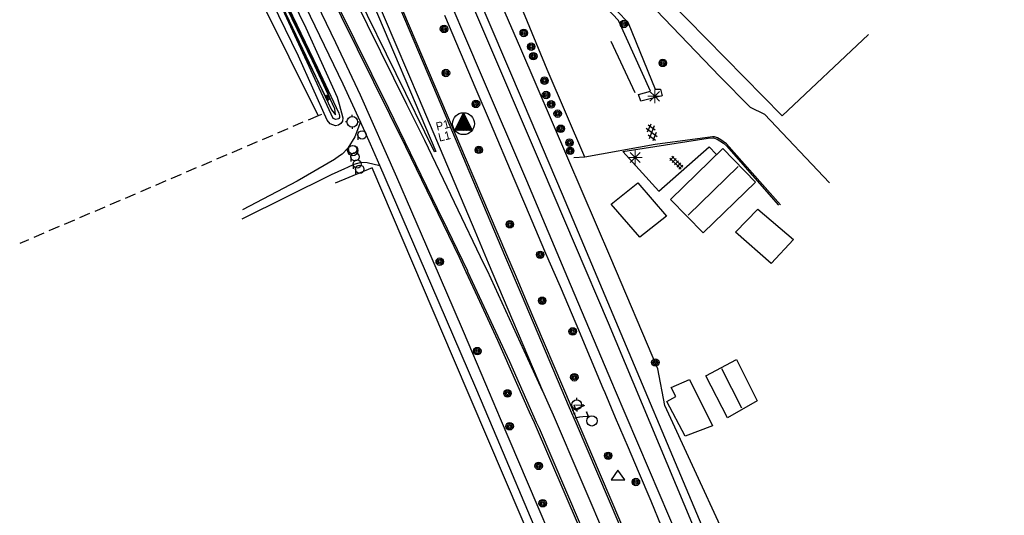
# Model space of a CAD drawing. Header units: metres. Extents: x 814 to 237605, y 2086 to 808797.
# Tile 23 of 57: x 120288 to 120466, y 402531 to 402620. Entities that reach past the tile are written whole.
import ezdxf

# ---------------------------------------------------------------- set-up
doc = ezdxf.new("R2010")
doc.units = ezdxf.units.M
doc.linetypes.add('Houtwal', pattern=[3, 2, -1])
doc.layers.get('0').update_dxf_attribs({"linetype": 'CONTINUOUS'})
for name, color, linetype in [('4406', 7, 'CONTINUOUS'), ('4411', 7, 'CONTINUOUS'), ('4504', 7, 'CONTINUOUS'), ('4601', 172, 'CONTINUOUS'), ('B-AF-CULT-GD', 74, 'Hekwerk'), ('B-AF-FRAST-GD', 47, 'Raster'), ('B-AF-HAAG-GD', 74, 'CONTINUOUS'), ('B-AF-HEKW-GD', 47, 'Hekwerk'), ('B-AF-HOUT-GD', 74, 'Houtwal'), ('B-AS-HECT-GD', 9, 'CONTINUOUS'), ('B-BB-BORD-GD', 8, 'CONTINUOUS'), ('B-BP-BOOM-GD', 74, 'CONTINUOUS'), ('B-BW-WEGW-GD', 8, 'CONTINUOUS'), ('B-GB-BOUW-GD', 242, 'CONTINUOUS'), ('B-GB-NOKL-GD', 242, 'CONTINUOUS'), ('B-GR-OVER-GD', 8, 'CONTINUOUS'), ('B-MK-ASSTRP-GD', 121, 'CONTINUOUS'), ('B-MK-STRP-GD', 121, 'CONTINUOUS'), ('B-MK-VLAK-GD', 121, 'CONTINUOUS'), ('B-OB-OVER-GD', 8, 'CONTINUOUS'), ('B-OV-PAAL-GD', 63, 'CONTINUOUS'), ('B-SP-ASMI-GD', 17, 'CONTINUOUS'), ('B-TR-SLOO-GD', 142, 'CONTINUOUS'), ('B-VH-BNDH-GD', 13, 'CONTINUOUS'), ('B-VH-FPAD-GD', 13, 'CONTINUOUS'), ('B-VH-HFDR-GD', 13, 'CONTINUOUS'), ('B-VH-ONVH-GD', 13, 'CONTINUOUS'), ('B-VH-OVRG-GD', 13, 'CONTINUOUS'), ('B-WT-WLIJN-GD', 134, 'CONTINUOUS'), ('L-AR-BLOCKS-GD', 8, 'CONTINUOUS'), ('L-AR-SYMB-GD', 8, 'CONTINUOUS'), ('OVL HOH afstanden', 1, 'CONTINUOUS'), ('OVL Lichtpunt', 1, 'CONTINUOUS'), ('OVL Lichtpuntinformatie', 1, 'CONTINUOUS')]:
    doc.layers.add(name, color=color, linetype=linetype)
doc.linetypes.add('DIAMETER_10', pattern='A,12.7,-5.08,["4x10mm2",Standard,S=1,R=0,X=-5,Y=-0.5],-2', length=19.78)
doc.linetypes.add('Hekwerk', pattern='A,4,-1,[1,dgnlstyle.shx,S=0.004,R=0,X=0,Y=0],-1', length=6)
doc.linetypes.add('Raster', pattern='A,4,-1,[1,dgnlstyle.shx,S=0.004,R=0,X=0,Y=0],-1', length=6)

# ---------------------------------------------------------------- blocks, each defined once
blk = doc.blocks.new('3101', base_point=(119086.285987, 398817.713883))
for points in [[(119086.285987, 398818.098498, 0), (119086.285987, 398818.213883, 0)], [(119085.901371, 398817.713883, 0), (119085.785987, 398817.713883, 0)], [(119086.285987, 398817.329268, 0), (119086.285987, 398817.213883, 0)], [(119086.670602, 398817.713883, 0), (119086.785987, 398817.713883, 0)]]:
    blk.add_polyline3d(points)
blk.add_circle((119086.285987, 398817.713883), 0.384615)
blk = doc.blocks.new('3001')
blk.add_line((-0.3, 0), (-0.3, -0.35))
blk.add_circle((0, 0), 0.3)
blk = doc.blocks.new('2401')
blk.add_circle((0.001, -0.001), 0.375)
blk = doc.blocks.new('WATER', base_point=(119086.285987, 398817.713883))
at = {"layer": '4601'}
for points in [[(119085.785987, 398817.863883, 0), (119085.848487, 398817.926383, 0), (119085.973487, 398817.988883, 0), (119086.098487, 398817.988883, 0), (119086.223487, 398817.926383, 0), (119086.285987, 398817.863883, 0), (119086.348487, 398817.801383, 0), (119086.473487, 398817.738883, 0), (119086.598487, 398817.738883, 0), (119086.723487, 398817.801383, 0), (119086.785987, 398817.863883, 0)], [(119085.785987, 398817.563883, 0), (119085.848487, 398817.626383, 0), (119085.973487, 398817.688883, 0), (119086.098487, 398817.688883, 0), (119086.223487, 398817.626383, 0), (119086.285987, 398817.563883, 0), (119086.348487, 398817.501383, 0), (119086.473487, 398817.438883, 0), (119086.598487, 398817.438883, 0), (119086.723487, 398817.501383, 0), (119086.785987, 398817.563883, 0)]]:
    blk.add_polyline3d(points, dxfattribs=at)
blk = doc.blocks.new('2901')
for radius in [0.27, 0.18, 0.09]:
    blk.add_circle((0, 0), radius)
blk = doc.blocks.new('2301')
at = {"flags": 128}
blk.add_lwpolyline([(-0.502, -0.271), (0.498, -0.271), (-0.002, 0.429), (-0.502, -0.271)], dxfattribs=at)
blk = doc.blocks.new('2202')
for p, q in [((-0.35, 0.001), (-0.5, 0)), ((0, 0.35), (0, 0.5)), ((0.35, -0.001), (0.5, 0)), ((0, -0.35), (0, -0.5))]:
    blk.add_line(p, q)
blk.add_circle((0, 0), 0.35)
blk = doc.blocks.new('OV2-4406', base_point=(119086.285987, 398817.713883))
at = {"layer": '4406'}
for points in [[(119086.285987, 398817.833337, 0), (119086.405441, 398817.833337, 0)], [(119086.315987, 398817.563883, 0), (119086.31585, 398817.8632, 0)], [(119086.375577, 398817.8632, 0), (119086.375987, 398817.563883, 0)], [(119086.285987, 398817.77361, 0), (119086.405441, 398817.77361, 0)], [(119086.285987, 398817.713883, 0), (119086.405441, 398817.713883, 0)], [(119086.285987, 398817.654156, 0), (119086.405441, 398817.654156, 0)], [(119086.285987, 398817.594429, 0), (119086.405441, 398817.594429, 0)]]:
    blk.add_polyline3d(points, dxfattribs=at)
blk = doc.blocks.new('2701')
at = {"lineweight": 0}
for q in [(-0.353, 0.351), (0.001, 0.497), (0.355, 0.351), (-0.499, -0.003), (-0.352, -0.356), (0.501, -0.003), (0.001, -0.503), (0.355, -0.356)]:
    blk.add_line((0.001, -0.003), q, dxfattribs=at)
blk = doc.blocks.new('GV6', base_point=(119086.285987, 398817.713883))
at = {"layer": '4411'}
for points in [[(119086.285987, 398817.682633, 0), (119086.442237, 398817.807633, 0)], [(119086.348487, 398817.620133, 0), (119086.598487, 398817.807633, 0)], [(119086.348487, 398817.807633, 0), (119086.598487, 398817.620133, 0)], [(119086.504737, 398817.807633, 0), (119086.660987, 398817.682633, 0)], [(119086.285987, 398817.745133, 0), (119086.442237, 398817.620133, 0)], [(119086.504737, 398817.620133, 0), (119086.660987, 398817.745133, 0)]]:
    blk.add_polyline3d(points, dxfattribs=at)
blk = doc.blocks.new('OV_MASTD')
at = {"layer": 'OVL Lichtpunt'}
for p, q in [((-0.07, 1.82), (0.17, 1.63)), ((-0.03, 1.9), (0.08, 1.81)), ((-0.97, 0.06), (0.53, -1.15)), ((-0.93, 0.14), (0.67, -1.15)), ((-0.89, 0.22), (0.8, -1.15)), ((-0.85, 0.29), (0.93, -1.15)), ((-0.81, 0.37), (1.07, -1.15)), ((-0.77, 0.45), (1.2, -1.15)), ((-0.73, 0.52), (1.33, -1.15)), ((-0.69, 0.6), (1.47, -1.15)), ((-0.65, 0.67), (1.57, -1.12)), ((-0.62, 0.75), (1.48, -0.94)), ((-0.58, 0.83), (1.38, -0.76)), ((-0.54, 0.9), (1.29, -0.57)), ((-0.5, 0.98), (1.2, -0.39)), ((-0.46, 1.06), (1.1, -0.21)), ((-0.42, 1.13), (1.01, -0.02)), ((-0.38, 1.21), (0.92, 0.16)), ((-0.34, 1.29), (0.82, 0.34)), ((-0.3, 1.36), (0.73, 0.53)), ((-0.27, 1.44), (0.64, 0.71)), ((-0.23, 1.51), (0.54, 0.89)), ((-0.19, 1.59), (0.45, 1.08)), ((-0.15, 1.67), (0.36, 1.26)), ((-0.11, 1.74), (0.26, 1.44)), ((-1.55, -1.08), (-1.47, -1.15)), ((-1.51, -1.01), (-1.33, -1.15)), ((-1.47, -0.93), (-1.2, -1.15)), ((-1.43, -0.85), (-1.07, -1.15)), ((-1.39, -0.78), (-0.93, -1.15)), ((-1.36, -0.7), (-0.8, -1.15)), ((-1.32, -0.62), (-0.67, -1.15)), ((-1.28, -0.55), (-0.53, -1.15)), ((-1.24, -0.47), (-0.4, -1.15)), ((-1.2, -0.39), (-0.27, -1.15)), ((-1.16, -0.32), (-0.13, -1.15)), ((-1.12, -0.24), (0, -1.15)), ((-1.08, -0.17), (0.13, -1.15)), ((-1.04, -0.09), (0.27, -1.15)), ((-1.01, -0.01), (0.4, -1.15))]:
    blk.add_line(p, q, dxfattribs=at)
at = {"layer": 'OVL Lichtpunt', "linetype": 'DIAMETER_10'}
blk.add_lwpolyline([(-1.58, -1.15), (0, 1.96), (1.58, -1.15), (-1.58, -1.15)], dxfattribs=at)
at = {"layer": 'OVL Lichtpunt'}
blk.add_circle((0, 0), 1.98, dxfattribs=at)

msp = doc.modelspace()

# ---------------------------------------------------------------- linework, layer by layer
at = {"layer": 'B-AF-CULT-GD'}
msp.add_lwpolyline([(120325.867865, 402635.036686), (120341.866715, 402602.845985)], dxfattribs=at)
at = {"layer": 'B-AF-FRAST-GD'}
for points in [[(120438.454132, 402389.057785), (120429.592673, 402410.113232), (120412.878381, 402449.541972), (120400.774251, 402478.081598), (120390.529914, 402502.2385), (120382.406609, 402521.428853), (120381.826241, 402522.799903), (120366.335611, 402558.956852), (120351.633064, 402593.450997), (120347.411095, 402591.682509)], [(120347.411095, 402591.682509), (120344.969938, 402590.659963)]]:
    msp.add_lwpolyline(points, dxfattribs=at)
at = {"layer": 'B-AF-HAAG-GD'}
msp.add_lwpolyline([(120441.503758, 402617.528247), (120425.859774, 402602.81484), (120398.34031, 402630.855845), (120387.525419, 402642.065244)], dxfattribs=at)
at = {"layer": 'B-AF-HEKW-GD'}
msp.add_lwpolyline([(120451.116497, 402441.888632), (120439.484278, 402469.788449), (120426.324318, 402502.450304), (120420.377264, 402516.280072), (120404.588739, 402550.42273), (120403.334434, 402557.045551), (120394.843007, 402577.079417), (120387.042994, 402595.193641), (120378.541137, 402614.93768), (120369.457016, 402635.953905), (120364.516581, 402647.254273), (120366.939682, 402648.403585)], dxfattribs=at)
at = {"layer": 'B-AF-HOUT-GD'}
for points in [[(120342.479699, 402603.082174), (120341.866715, 402602.845985), (120287.837396, 402579.736294)], [(120390.116837, 402595.366165), (120387.042994, 402595.193641)]]:
    msp.add_lwpolyline(points, dxfattribs=at)
at = {"layer": 'B-GB-BOUW-GD'}
for points in [[(120421.041856, 402590.830954), (120411.522249, 402581.664504), (120405.635918, 402587.722944), (120415.123115, 402596.938195)], [(120400.106842, 402580.90082), (120394.91863, 402586.858677), (120399.72798, 402590.744154), (120404.938916, 402584.705086)], [(120427.887822, 402580.431433), (120423.873449, 402576.109724), (120417.382504, 402581.794144), (120421.430404, 402585.950451)], [(120421.350683, 402551.248627), (120415.963168, 402548.202084), (120412.007655, 402555.799441), (120417.559455, 402558.745773)], [(120404.967974, 402551.163317), (120406.632433, 402552.039506), (120405.788655, 402553.66485), (120409.072126, 402555.129262), (120413.226942, 402546.756299), (120408.315147, 402544.861989)]]:
    msp.add_lwpolyline(points, close=True, dxfattribs=at)
at = {"layer": 'B-GB-NOKL-GD'}
for points in [[(120394.844497, 402616.346585), (120399.164716, 402607.050868)], [(120417.903299, 402593.690114), (120408.833707, 402584.867509)], [(120418.545539, 402549.935089), (120414.920459, 402557.06902)]]:
    msp.add_lwpolyline(points, dxfattribs=at)
at = {"layer": 'B-MK-ASSTRP-GD'}
msp.add_lwpolyline([(120382.49516, 402553.094135), (120384.373053, 402548.722795), (120394.412363, 402525.353389), (120399.858738, 402512.558134)], dxfattribs=at)
at = {"layer": 'B-MK-STRP-GD'}
for points in [[(120332.03573, 402650.060089), (120344.77138, 402624.04527), (120345.362811, 402622.852583), (120354.593481, 402604.237901), (120363.432388, 402586.088711), (120365.239243, 402582.378643), (120368.878106, 402574.762286), (120368.920696, 402574.670988), (120376.510853, 402558.400066), (120381.350932, 402547.424516), (120381.848822, 402546.295481), (120389.119099, 402529.346527), (120398.389856, 402507.635163), (120408.472354, 402483.768346), (120418.538461, 402459.975289), (120420.401833, 402455.594272), (120429.846207, 402433.389382), (120440.927083, 402407.174142), (120446.682657, 402393.628241)], [(120452.481614, 402396.579061), (120441.113348, 402423.409329), (120432.44944, 402443.875329), (120426.402273, 402458.13162), (120423.740456, 402464.406894), (120415.259833, 402484.475406), (120405.938412, 402506.412895), (120398.287038, 402524.460809), (120388.608361, 402547.091203), (120387.367395, 402550.009141), (120378.659601, 402570.484163), (120375.670754, 402577.537635), (120364.896143, 402602.964969), (120363.437334, 402606.417603), (120355.014811, 402626.351597), (120354.695006, 402627.100925), (120345.751504, 402648.056256)], [(120351.713086, 402625.674339), (120360.162417, 402605.8625), (120370.207662, 402582.027348), (120372.657786, 402576.258073), (120382.49516, 402553.094135), (120372.487912, 402574.806245), (120371.937017, 402575.951974), (120361.16601, 402598.35306), (120357.932514, 402604.893566), (120348.418067, 402624.138774)]]:
    msp.add_lwpolyline(points, dxfattribs=at)
at = {"layer": 'B-MK-VLAK-GD'}
msp.add_lwpolyline([(120350.942323, 402625.289516), (120363.162021, 402596.407341), (120362.931425, 402596.315699), (120349.059189, 402624.60071), (120349.414582, 402624.537008), (120349.64406, 402624.491187), (120349.951769, 402624.516891), (120350.156458, 402624.612729), (120350.209559, 402624.637591), (120350.344414, 402624.78772), (120350.493053, 402624.92332), (120350.687514, 402625.153171)], close=True, dxfattribs=at)
at = {"layer": 'B-SP-ASMI-GD'}
for points in [[(120357.180695, 402656.361045), (120366.886193, 402633.551838), (120378.987426, 402605.256768), (120386.015932, 402588.688912), (120419.536094, 402509.149121), (120429.621945, 402483.859615), (120437.851856, 402463.344441), (120451.926748, 402429.037125), (120464.639714, 402398.997923), (120466.060872, 402395.639898)], [(120465.172018, 402393.938185), (120463.302983, 402398.429538), (120461.168821, 402403.558002), (120451.426441, 402426.638038), (120441.086898, 402451.257365), (120431.232015, 402475.831615), (120420.714776, 402502.058031), (120417.350093, 402510.466384), (120394.413854, 402565.327616), (120382.457534, 402593.319075), (120370.951975, 402620.201887), (120360.600884, 402644.334691), (120357.102836, 402652.718829)]]:
    msp.add_lwpolyline(points, dxfattribs=at)
at = {"layer": 'B-TR-SLOO-GD'}
for points in [[(120304.355155, 402685.95928), (120308.90069, 402677.692126), (120313.534374, 402667.980287), (120322.094, 402650.546), (120329.453, 402635.176), (120340.258, 402612.449), (120344.26388, 402603.948907), (120344.97803, 402603.026199), (120344.88159, 402604.086186), (120340.83, 402612.775), (120329.874, 402635.519), (120322.377, 402650.728), (120313.916343, 402668.064123), (120309.170091, 402677.81856), (120304.670182, 402686.138258)], [(120304.991, 402685.589), (120308.975, 402678.111), (120313.29, 402669.015), (120319.863, 402655.952), (120325.285, 402644.859), (120329.697, 402636.239), (120335.813, 402623.299), (120340.666, 402613.292), (120343.073, 402608.391), (120343.974, 402605.972), (120343.473, 402605.71), (120340.069, 402612.707), (120330.14, 402633.792), (120325.018, 402644.499), (120321.394, 402652.029), (120317.036, 402660.538), (120313.525, 402667.753), (120309.314, 402676.564), (120306.238, 402682.477), (120304.408, 402685.562)]]:
    msp.add_lwpolyline(points, close=True, dxfattribs=at)
msp.add_lwpolyline([(120326.638902, 402645.410927), (120339.643891, 402618.783669), (120345.284353, 402606.222736), (120345.66843, 402604.92559), (120346.325571, 402602.477701), (120346.267457, 402601.876812), (120345.981727, 402601.44058), (120345.523144, 402601.125048), (120344.994152, 402601.006584), (120344.014029, 402601.369055), (120343.501801, 402602.024333), (120338.309119, 402613.608869), (120328.811119, 402633.140566), (120323.351333, 402644.654321)], dxfattribs=at)
at = {"layer": 'B-VH-BNDH-GD'}
msp.add_lwpolyline([(120397.025655, 402596.406596), (120412.449847, 402598.782586), (120413.437421, 402598.851504), (120414.06178, 402598.631712), (120415.244559, 402597.880693), (120415.768708, 402597.379269), (120425.188104, 402586.665334)], dxfattribs=at)
at = {"layer": 'B-VH-FPAD-GD'}
for points in [[(120463.266366, 402389.862704), (120460.144742, 402397.086637), (120452.969084, 402414.204882), (120443.653623, 402436.193036), (120442.640344, 402438.591377), (120438.094, 402449.104147), (120433.182915, 402460.998884), (120430.378924, 402467.790203), (120424.644957, 402482.434319), (120419.213111, 402496.663438), (120414.952497, 402507.372157), (120410.751114, 402517.505692), (120408.565109, 402522.746056), (120407.062704, 402526.347669), (120401.855494, 402538.636284), (120395.513285, 402553.50855), (120395.205478, 402554.230349), (120387.554104, 402572.304712), (120379.616255, 402591.069745), (120371.413539, 402610.217737), (120363.311777, 402629.303517), (120356.17276, 402646.104157), (120351.279462, 402657.619821)], [(120329.498062, 402648.298027), (120335.58532, 402635.672117), (120338.304649, 402630.031811), (120345.010171, 402616.135733), (120349.476422, 402606.654124), (120356.06348, 402591.813313), (120361.48564, 402579.275848), (120366.41922, 402567.822113), (120368.114049, 402563.887419), (120372.147064, 402554.354308), (120374.79722, 402548.089953), (120381.435315, 402532.499613), (120383.923809, 402526.707532), (120386.111766, 402521.615039), (120389.873842, 402512.858765), (120402.86691, 402482.586311), (120411.893288, 402461.044075), (120415.125858, 402453.363272), (120420.622388, 402440.303148), (120431.158255, 402415.231945), (120441.095839, 402392.077775)], [(120439.229841, 402391.209783), (120425.823266, 402422.636332), (120413.278184, 402452.581964), (120412.334735, 402454.834016), (120400.114293, 402483.544456), (120387.59322, 402512.988033), (120383.981726, 402521.508036), (120382.092456, 402525.965081), (120373.573835, 402546.060787), (120370.398907, 402553.603314), (120362.468199, 402572.101644), (120353.042928, 402593.82177), (120351.344367, 402597.736029), (120349.500938, 402601.7668), (120346.390599, 402608.567746), (120333.801439, 402634.768191), (120331.799547, 402638.93451), (120327.621634, 402647.547754)], [(120364.738007, 402621.070966), (120370.427235, 402607.63428), (120372.979122, 402601.654707), (120377.25409, 402591.500647), (120379.398079, 402586.548477), (120382.824293, 402578.427261), (120383.612907, 402576.62523), (120385.662766, 402571.941178), (120388.513879, 402565.276393), (120391.106815, 402559.06255), (120393.40465, 402553.588483), (120393.755976, 402552.753625), (120395.643378, 402548.268591), (120397.96149, 402542.842582), (120399.760602, 402538.56559), (120402.071621, 402533.17459), (120403.967895, 402528.603206)]]:
    msp.add_lwpolyline(points, dxfattribs=at)
at = {"layer": 'B-VH-HFDR-GD'}
for points in [[(120446.481491, 402393.412547), (120442.183561, 402403.425358), (120441.516424, 402404.979573), (120429.46362, 402433.455692), (120420.071979, 402455.45479), (120415.933207, 402465.149501), (120405.489514, 402490.035029), (120391.956567, 402521.910029), (120380.997614, 402547.272734), (120380.145992, 402549.243675), (120374.365831, 402562.192412), (120370.744357, 402570.036183), (120368.656305, 402574.558705), (120367.436419, 402577.200862), (120357.72794, 402597.219827), (120346.097956, 402620.731996), (120345.112204, 402622.728871), (120337.254117, 402638.64729), (120336.607952, 402639.957775), (120331.606204, 402650.101813)], [(120452.781167, 402396.712758), (120439.805026, 402427.025096), (120434.616814, 402439.315946), (120427.075336, 402457.182066), (120426.634203, 402458.229694), (120415.878231, 402483.773561), (120405.478338, 402508.324342), (120399.576777, 402522.293039), (120394.898886, 402533.365371), (120387.736183, 402550.167569), (120379.696722, 402569.026457), (120377.73736, 402573.617184), (120376.003725, 402577.679043), (120369.904796, 402591.968657), (120354.939538, 402627.204781), (120354.537229, 402628.15203), (120347.422669, 402644.880073), (120345.058227, 402650.397973)]]:
    msp.add_lwpolyline(points, dxfattribs=at)
at = {"layer": 'B-VH-ONVH-GD'}
for points in [[(120349.500938, 402601.7668), (120348.518932, 402599.047474), (120347.206752, 402597.002844), (120346.200437, 402595.924062), (120345.726772, 402595.594577)], [(120345.726772, 402595.594577), (120344.790762, 402594.943479), (120338.058308, 402591.044128), (120328.160168, 402585.818851)], [(120346.70164, 402593.330314), (120347.24053, 402593.572928), (120348.37517, 402594.083754), (120349.714621, 402594.447373), (120350.722174, 402594.402133), (120353.042928, 402593.82177)], [(120344.271425, 402592.236208), (120346.70164, 402593.330314)], [(120328.109803, 402584.183982), (120344.271425, 402592.236208)]]:
    msp.add_lwpolyline(points, dxfattribs=at)
at = {"layer": 'B-VH-OVRG-GD'}
for points in [[(120371.778617, 402655.224459), (120386.435772, 402639.394583), (120403.031568, 402621.950166), (120414.595614, 402609.974103), (120420.056889, 402604.38207), (120422.63181, 402603.119196), (120434.441353, 402590.727391)], [(120390.116837, 402595.366165), (120383.34349, 402611.242999), (120378.608427, 402622.647302), (120375.410474, 402629.786044), (120377.977635, 402630.978926), (120375.301502, 402633.536846), (120373.834262, 402635.184901), (120372.629029, 402637.078213), (120371.891337, 402638.315411), (120366.939682, 402648.403585)], [(120390.170003, 402627.874495), (120397.76289, 402619.982468), (120397.989387, 402619.653152), (120402.850891, 402607.691245), (120403.810526, 402607.653992), (120404.118235, 402606.448488), (120400.293479, 402605.488853), (120399.867306, 402606.688024), (120402.029465, 402607.290031), (120396.255265, 402620.062562), (120392.068783, 402624.575006)], [(120425.532694, 402586.728291), (120415.757904, 402597.779365), (120414.759899, 402598.518835), (120414.146344, 402598.851504), (120413.62145, 402599.022867), (120413.224334, 402599.05416), (120402.854616, 402597.630354), (120390.116837, 402595.366165)], [(120397.025655, 402596.406596), (120403.550873, 402589.18363), (120412.644679, 402597.248139), (120413.897122, 402595.903309)]]:
    msp.add_lwpolyline(points, dxfattribs=at)
at = {"layer": 'B-WT-WLIJN-GD'}
msp.add_lwpolyline([(120333.453918, 402628.750882), (120341.773187, 402611.547962), (120345.589313, 402603.3047), (120345.728642, 402602.813396), (120345.74481, 402602.524691), (120345.631659, 402602.38097), (120345.5297, 402602.324043), (120345.295634, 402602.211971), (120345.021115, 402602.202596), (120344.754891, 402602.266945), (120344.604949, 402602.343375), (120335.090948, 402622.869257)], dxfattribs=at)

# ---------------------------------------------------------------- block references
at = {"layer": 'B-AS-HECT-GD', "xscale": 2.5, "yscale": 2.5, "zscale": 2.5}
msp.add_blockref('2202', (120388.672402, 402550.569762), dxfattribs=at)
at = {"layer": 'B-BB-BORD-GD', "xscale": 2.5, "yscale": 2.5, "zscale": 2.5}
for p in [(120348.133082, 402596.542941), (120391.409407, 402547.645898)]:
    msp.add_blockref('2401', p, dxfattribs=at)
at = {"layer": 'B-BP-BOOM-GD', "xscale": 2.5, "yscale": 2.5, "zscale": 2.5}
for p in [(120397.208939, 402619.451987), (120364.646921, 402618.562015), (120379.074355, 402617.83343), (120380.423894, 402615.348134), (120380.816016, 402613.637085), (120404.241169, 402612.413051), (120364.994864, 402610.592874), (120382.834315, 402609.206093), (120383.113756, 402606.610707), (120370.424102, 402604.997115), (120384.034579, 402604.911065), (120385.214756, 402603.228576), (120385.77255, 402600.498899), (120387.348761, 402597.989278), (120370.951975, 402596.674817), (120387.474369, 402596.497531), (120376.552949, 402583.220931), (120382.042165, 402577.695953), (120363.873924, 402576.445), (120382.40687, 402569.375144), (120387.938181, 402563.831167), (120370.662893, 402560.270907), (120402.895316, 402558.2137), (120388.232852, 402555.528985), (120376.127894, 402552.606867), (120376.520167, 402546.66801), (120394.353131, 402541.325943), (120381.775061, 402539.493846), (120399.377058, 402536.581041), (120382.507081, 402532.736914)]:
    msp.add_blockref('2901', p, dxfattribs=at)
at = {"layer": 'B-BW-WEGW-GD', "xscale": 2.5, "yscale": 2.5, "zscale": 2.5}
msp.add_blockref('2301', (120396.124879, 402537.666963), dxfattribs=at)
at = {"layer": 'B-GR-OVER-GD', "xscale": 2.5, "yscale": 2.5, "zscale": 2.5}
msp.add_blockref('3101', (120348.044, 402601.744), dxfattribs=at)
at = {"layer": 'B-OB-OVER-GD', "xscale": 2.5, "yscale": 2.5, "zscale": 2.5}
for p in [(120349.816556, 402599.387213), (120348.088908, 402596.731925), (120348.53416, 402595.427686), (120348.921505, 402594.119617), (120349.397031, 402593.176372)]:
    msp.add_blockref('3001', p, dxfattribs=at)
at = {"layer": 'B-OV-PAAL-GD', "xscale": 2.5, "yscale": 2.5, "zscale": 2.5}
for p in [(120402.773033, 402606.373982), (120399.244065, 402595.302047)]:
    msp.add_blockref('2701', p, dxfattribs=at)
at = {"layer": 'L-AR-BLOCKS-GD', "yscale": 0.8, "rotation": 297.9092910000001}
msp.add_blockref('WATER', (120343.519683, 402606.128113), dxfattribs=at)
at = {"layer": 'L-AR-SYMB-GD'}
for name, p, xscale, yscale, zscale, rotation in [('GV6', (120401.810045, 402601.27108), 8, 8, 8, 286.407628), ('OV2-4406', (120407.063077, 402594.700413), 8.5, 9.5, 8.5, 225.646655)]:
    msp.add_blockref(name, p, dxfattribs=dict(at, xscale=xscale, yscale=yscale, zscale=zscale, rotation=rotation))
at = {"layer": 'OVL HOH afstanden', "linetype": 'DIAMETER_10'}
msp.add_blockref('OV_MASTD', (120368.174572, 402601.416592), dxfattribs=at)

# ---------------------------------------------------------------- texts
at = {"layer": '4504', "width": 0.68}
msp.add_text('4.7', height=2.5, rotation=291.019006, dxfattribs=at).set_placement((120387.487049, 402550.359772))
at = {"layer": 'OVL Lichtpuntinformatie', "linetype": 'Continuous', "ltscale": 10}
for s, p in [('P1', (120363.385736, 402600.126685)), ('L1', (120363.80687, 402598.157482, -54.405098))]:
    msp.add_text(s, height=1.5, rotation=13.46537521, dxfattribs=at).set_placement(p)

doc.saveas('drawing.dxf')
